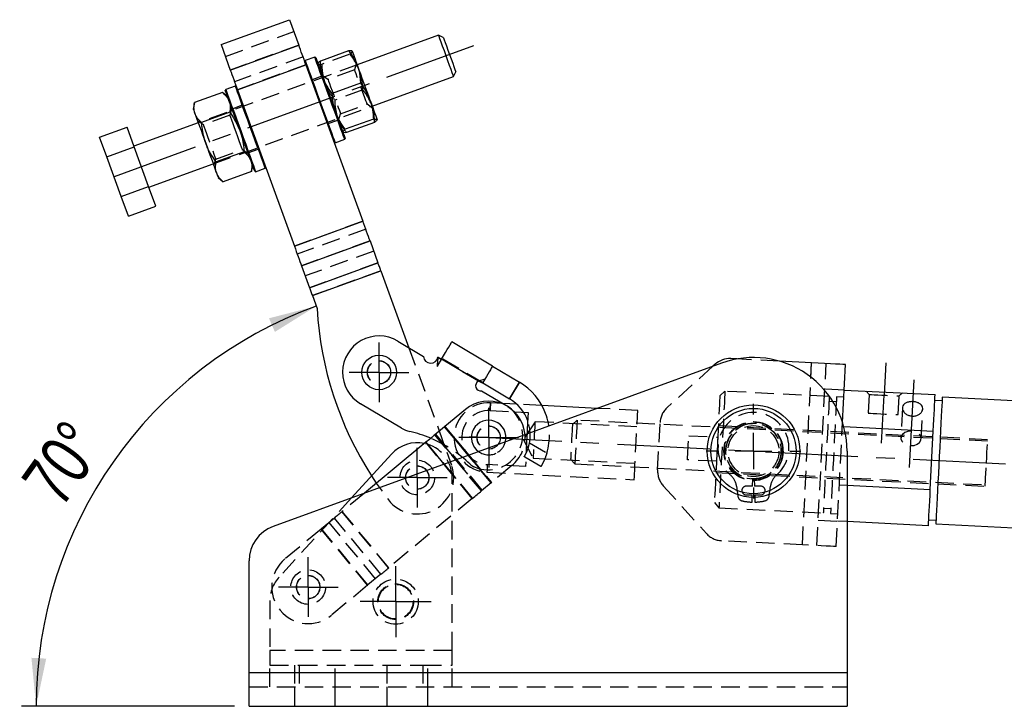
# Model space of a CAD drawing. Extents: x 31 to 414, y 9 to 274.
# Tile 7 of 8: x 299 to 367, y 227 to 274. Entities that reach past the tile are written whole.
import ezdxf

# ---------------------------------------------------------------- set-up
doc = ezdxf.new("R2010")
doc.units = 0
doc.linetypes.add('CENTERX2', pattern=[20.32, 12.7, -2.54, 2.54, -2.54])
doc.linetypes.add('HIDDEN', pattern=[1.905, 1.27, -0.635])
doc.layers.get('0').update_dxf_attribs({"linetype": 'CONTINUOUS'})
doc.styles.add('SLDTEXTSTYLE0', font='TXT', dxfattribs={"width": 0.75})
doc.dimstyles.new('SLDDIMSTYLE5', dxfattribs={"dimtxt": 3.5, "dimasz": 3.302, "dimexe": 0, "dimexo": 0.0625, "dimgap": 0.875, "dimtad": 1, "dimdec": 4, "dimlfac": 2, "dimzin": 12, "dimtxsty": 'SLDTEXTSTYLE0', "dimsah": 1, "dimcen": 0.09, "dimazin": 3, "dimtfac": 1, "dimtdec": 0, "dimtofl": 0, "dimtmove": 0, "dimatfit": 3, "dimtolj": 1, "dimtzin": 12})

# ---------------------------------------------------------------- blocks, each defined once
blk = doc.blocks.new('_D_10')
at = {"color": 179, "linetype": 'CONTINUOUS'}
blk.add_line((313.86, 226.795), (299.241, 226.795), dxfattribs=at)
blk.add_arc((329.443, 226.795), 29.202, 110, 180, dxfattribs=at)
for points in [[(319.456, 254.236), (316.221, 253.401), (316.622, 252.467)], [(300.241, 226.795), (300.934, 230.063), (299.92, 230.12)]]:
    blk.add_solid(points, dxfattribs=at)
at = {"color": 179, "linetype": 'CONTINUOUS', "insert": (299.114, 242.326, 0.05), "char_height": 3.5, "attachment_point": 1, "rotation": 54.54604, "style": 'SLDTEXTSTYLE0'}
blk.add_mtext('70°', dxfattribs=at)
blk = doc.blocks.new('SW_CENTERMARKSYMBOL_10')
at = {"color": 0, "linetype": 'CONTINUOUS'}
for p, q in [((0, 1.25), (0, 2.04375)), ((0, 0), (0, 1.25)), ((-1.25, 0), (-2.04375, 0)), ((0, 0), (-1.25, 0)), ((0, 0), (0, -1.25)), ((0, 0), (1.25, 0)), ((1.25, 0), (2.04375, 0)), ((0, -1.25), (0, -2.04375))]:
    blk.add_line(p, q, dxfattribs=at)
blk = doc.blocks.new('SW_CENTERMARKSYMBOL_11')
at = {"color": 0, "linetype": 'CONTINUOUS'}
for p, q in [((0, 1.25), (0, 2.05)), ((0, 0), (0, 1.25)), ((-1.25, 0), (-2.05, 0)), ((0, 0), (-1.25, 0)), ((0, 0), (0, -1.25)), ((0, 0), (1.25, 0)), ((1.25, 0), (2.05, 0)), ((0, -1.25), (0, -2.05))]:
    blk.add_line(p, q, dxfattribs=at)
blk = doc.blocks.new('SW_CENTERMARKSYMBOL_12')
at = {"color": 0, "linetype": 'CONTINUOUS'}
for p, q in [((0, 1.25), (0, 2.440625)), ((0, 0), (0, 1.25)), ((-1.25, 0), (-2.440625, 0)), ((0, 0), (-1.25, 0)), ((0, 0), (0, -1.25)), ((0, 0), (1.25, 0)), ((1.25, 0), (2.440625, 0)), ((0, -1.25), (0, -2.440625))]:
    blk.add_line(p, q, dxfattribs=at)
blk = doc.blocks.new('SW_CENTERMARKSYMBOL_13')
at = {"color": 0, "linetype": 'CONTINUOUS'}
for p, q in [((0, 2.5), (0, 3.25)), ((0, 0), (0, 1.25)), ((-2.5, 0), (-3.25, 0)), ((0, 0), (-1.25, 0)), ((0, 0), (0, -1.25)), ((0, 0), (1.25, 0)), ((2.5, 0), (3.25, 0)), ((0, -2.5), (0, -3.25))]:
    blk.add_line(p, q, dxfattribs=at)
blk = doc.blocks.new('SW_CENTERMARKSYMBOL_14')
at = {"color": 0, "linetype": 'CONTINUOUS'}
for p, q in [((0, 1.25), (0, 2.05)), ((0, 0), (0, 1.25)), ((-1.25, 0), (-2.05, 0)), ((0, 0), (-1.25, 0)), ((0, 0), (0, -1.25)), ((0, 0), (1.25, 0)), ((1.25, 0), (2.05, 0)), ((0, -1.25), (0, -2.05))]:
    blk.add_line(p, q, dxfattribs=at)
blk = doc.blocks.new('SW_CENTERMARKSYMBOL_15')
at = {"color": 0, "linetype": 'CONTINUOUS'}
for p, q in [((0, 1.25), (0, 2.04375)), ((0, 0), (0, 1.25)), ((-1.25, 0), (-2.04375, 0)), ((0, 0), (-1.25, 0)), ((0, 0), (0, -1.25)), ((0, 0), (1.25, 0)), ((1.25, 0), (2.04375, 0)), ((0, -1.25), (0, -2.04375))]:
    blk.add_line(p, q, dxfattribs=at)

msp = doc.modelspace()

# ---------------------------------------------------------------- linework, layer by layer
at = {"color": 7, "linetype": 'CONTINUOUS'}
for p, q in [((312.929962, 272.165022), (317.628425, 273.875122)), ((317.628425, 273.875122), (318.262667, 272.132556)), ((327.859672, 272.810192), (322.268501, 270.775172)), ((328.1801, 272.660774), (327.859672, 272.810192)), ((312.929962, 272.165022), (313.564204, 270.422456)), ((313.564204, 270.422456), (318.262667, 272.132556)), ((321.677908, 271.744954), (319.748326, 271.042644)), ((318.70147, 271.073145), (318.671586, 271.00906)), ((319.359255, 271.31256), (318.70147, 271.073145)), ((319.42334, 271.282675), (319.359255, 271.31256)), ((314.054543, 269.07526), (318.753006, 270.78536)), ((318.753006, 270.78536), (322.660206, 260.050417)), ((328.885733, 269.991114), (329.035151, 270.311543)), ((323.294561, 267.956094), (328.885733, 269.991114)), ((313.033176, 268.889538), (311.103594, 268.187227)), ((313.375278, 268.602482), (313.033176, 268.889538)), ((313.251253, 269.089429), (313.221369, 269.025343)), ((313.909038, 269.328843), (313.251253, 269.089429)), ((313.973123, 269.298958), (313.909038, 269.328843)), ((314.054543, 269.07526), (317.961743, 258.340316)), ((322.488063, 269.519071), (320.558481, 268.816761)), ((311.103594, 268.187227), (311.026047, 267.747431)), ((313.52684, 267.53321), (311.597259, 266.8309)), ((323.381861, 267.063382), (321.452279, 266.361072)), ((304.597828, 265.819323), (306.477215, 266.503365)), ((306.970878, 265.147035), (306.477215, 266.503365)), ((311.368067, 266.807738), (306.951511, 265.200243)), ((323.465505, 266.833572), (321.535923, 266.131262)), ((305.091493, 264.462993), (304.597828, 265.819323)), ((320.753591, 265.43499), (321.411375, 265.674404)), ((321.411375, 265.674404), (321.441259, 265.73849)), ((305.091493, 264.462993), (306.970878, 265.147035)), ((307.958205, 262.434375), (306.970878, 265.147035)), ((314.514167, 264.82055), (312.584585, 264.11824)), ((320.689505, 265.464873), (320.753591, 265.43499)), ((306.078819, 261.750336), (305.091493, 264.462993)), ((307.977572, 262.381165), (312.394127, 263.988661)), ((315.007831, 263.464221), (313.078249, 262.76191)), ((315.007831, 263.464221), (315.085379, 263.904019)), ((315.239288, 263.481156), (315.303373, 263.451273)), ((315.303373, 263.451273), (315.961158, 263.690687)), ((315.961158, 263.690687), (315.991042, 263.754773)), ((312.736147, 263.048968), (313.078249, 262.76191)), ((306.078819, 261.750336), (307.958205, 262.434375)), ((308.451868, 261.078045), (307.958205, 262.434375)), ((306.572484, 260.394006), (306.078819, 261.750336)), ((306.572484, 260.394006), (308.451868, 261.078045)), ((317.961743, 258.340316), (322.660206, 260.050417)), ((318.452082, 256.99312), (323.150545, 258.70322)), ((323.150545, 258.70322), (323.696464, 257.203322)), ((318.452082, 256.99312), (318.998001, 255.493221)), ((318.998001, 255.493221), (323.696464, 257.203322)), ((319.194136, 254.954343), (323.8926, 256.664444)), ((323.8926, 256.664444), (325.813965, 251.385536)), ((319.194136, 254.954343), (319.516946, 254.067431)), ((325.047096, 251.841301), (326.819633, 250.787847)), ((331.555719, 250.115494), (328.761891, 251.775922)), ((328.059402, 250.593918), (327.813105, 250.740297)), ((348.322674, 250.611155), (347.901979, 250.632616)), ((347.264832, 250.325668), (316.504756, 239.129917)), ((330.589887, 249.09), (328.059402, 250.593918)), ((331.555719, 250.115494), (333.402408, 249.017969)), ((346.820313, 250.247883), (346.664447, 250.107146)), ((353.448447, 250.349678), (351.233763, 250.462654)), ((355.56804, 246.263803), (355.770428, 250.231228)), ((331.023939, 249.220722), (330.589887, 249.09)), ((330.859438, 248.943934), (330.589887, 249.09)), ((331.023939, 249.220722), (330.859438, 248.943934)), ((330.878775, 248.976471), (332.725464, 247.878947)), ((332.725464, 247.878947), (333.402408, 249.017969)), ((330.809143, 248.416801), (332.461486, 247.43478)), ((355.681274, 248.483501), (361.923158, 248.165088)), ((396.870062, 246.232171), (362.414867, 247.98981)), ((325.309611, 245.868891), (322.492591, 247.543104)), ((333.220566, 247.507768), (332.255875, 247.556979)), ((332.461486, 247.43478), (332.516398, 247.40113)), ((338.748015, 247.2258), (334.946371, 247.419731)), ((362.40213, 247.740134), (361.902777, 247.765607)), ((329.69722, 247.147349), (328.288838, 245.981254)), ((328.268769, 245.964638), (327.601672, 245.412303)), ((355.651475, 245.983178), (361.795861, 245.669738)), ((361.591935, 241.672125), (361.795861, 245.669738)), ((326.979553, 244.897209), (322.766645, 241.409057)), ((324.631511, 244.093303), (321.88076, 241.086621)), ((355.877489, 244.295021), (355.877489, 229.120021)), ((355.877489, 241.963632), (361.591935, 241.672125)), ((361.464642, 239.176776), (355.877489, 239.461789)), ((361.485019, 239.576256), (361.984372, 239.550783)), ((361.971635, 239.301108), (396.426834, 237.543469)), ((314.859807, 229.120021), (314.859807, 236.780685)), ((314.859807, 229.120021), (355.877489, 229.120021)), ((314.859807, 226.79502), (314.859807, 229.120021)), ((355.877489, 229.120021), (355.877489, 226.79502)), ((314.859807, 226.79502), (355.877489, 226.79502))]:
    msp.add_line(p, q, dxfattribs=at)
at = {"color": 7, "linetype": 'HIDDEN'}
for p, q in [((313.224166, 271.356704), (317.922628, 273.066805)), ((318.262667, 272.132556), (313.564204, 270.422456)), ((318.55687, 271.324239), (313.858407, 269.614138)), ((321.761552, 271.515145), (319.83197, 270.812834)), ((322.217932, 270.914108), (322.092226, 270.444969)), ((322.268501, 270.775172), (311.368067, 266.807738)), ((318.753006, 270.78536), (314.054543, 269.07526)), ((322.092226, 270.444969), (320.266554, 269.780478)), ((319.180298, 269.757575), (319.116212, 269.787459)), ((319.838083, 269.99699), (319.180298, 269.757575)), ((319.867967, 270.061076), (319.838083, 269.99699)), ((320.266554, 269.780478), (319.8687, 270.059059)), ((322.65535, 269.059454), (320.725768, 268.357144)), ((312.394127, 263.988661), (323.294561, 267.956094)), ((313.666729, 267.801725), (313.541024, 267.332586)), ((313.73008, 267.773858), (313.665995, 267.803742)), ((314.387865, 268.013273), (313.73008, 267.773858)), ((314.417749, 268.077359), (314.387865, 268.013273)), ((321.121605, 267.431247), (322.947277, 268.095738)), ((322.947277, 268.095738), (323.34513, 267.817157)), ((311.715351, 266.668095), (311.317498, 266.946676)), ((313.541024, 267.332586), (311.715351, 266.668095)), ((320.274762, 266.75056), (320.932547, 266.989973)), ((320.932547, 266.989973), (320.996633, 266.960091)), ((320.995899, 266.962106), (321.121605, 267.431247)), ((320.244879, 266.686474), (320.274762, 266.75056)), ((312.570402, 264.318864), (314.396074, 264.983353)), ((314.396074, 264.983353), (314.793927, 264.704774)), ((314.824545, 264.766843), (315.48233, 265.006256)), ((315.48233, 265.006256), (315.546416, 264.976374)), ((312.444696, 263.849723), (312.570402, 264.318864)), ((314.794662, 264.702757), (314.824545, 264.766843)), ((322.660206, 260.050417), (317.961743, 258.340316)), ((322.856342, 259.511539), (318.157879, 257.801438)), ((323.150545, 258.70322), (318.452082, 256.99312)), ((323.40226, 258.011639), (318.703797, 256.301538)), ((323.696464, 257.203322), (318.998001, 255.493221)), ((323.8926, 256.664444), (319.194136, 254.954343)), ((325.813965, 251.385536), (328.744079, 243.335112)), ((330.878775, 248.976471), (328.084947, 250.6369)), ((330.589887, 249.09), (328.059402, 250.593918)), ((346.664447, 250.107146), (343.544029, 247.289635)), ((351.233763, 250.462654), (348.322674, 250.611155)), ((352.811621, 237.86591), (353.448447, 250.349678)), ((353.810321, 237.814964), (354.447149, 250.298732)), ((352.811621, 237.86591), (353.398075, 249.362235)), ((333.402408, 249.017969), (332.725464, 247.878947)), ((347.498907, 248.400252), (347.149897, 248.085123)), ((354.657098, 248.035096), (347.498907, 248.400252)), ((355.681274, 248.483501), (354.357995, 248.551004)), ((355.6558, 247.98415), (355.156448, 248.009623)), ((357.179325, 248.407082), (357.38546, 248.178783)), ((357.38546, 248.178783), (357.320122, 246.897949)), ((359.382443, 246.792745), (359.447781, 248.07358)), ((359.447781, 248.07358), (359.676078, 248.279717)), ((332.255875, 247.556979), (331.413004, 247.599976)), ((334.946371, 247.419731), (333.220566, 247.507768)), ((355.139509, 247.677555), (354.64016, 247.703028)), ((359.674133, 247.260123), (359.568804, 245.19539)), ((331.385909, 247.068836), (333.065663, 246.983148)), ((341.518614, 247.084466), (338.748015, 247.2258)), ((360.966988, 245.124066), (361.072313, 247.188798)), ((331.45748, 242.113388), (328.268769, 245.964638)), ((331.477548, 242.130004), (328.288838, 245.981254)), ((334.470072, 246.311307), (333.656289, 245.101194)), ((341.460982, 245.954685), (334.470072, 246.311307)), ((337.359559, 246.414233), (337.036792, 246.122798)), ((365.515448, 244.977936), (337.359559, 246.414233)), ((342.885272, 242.999605), (343.051223, 246.252735)), ((365.520544, 245.077806), (347.044566, 246.020308)), ((355.133604, 237.747461), (355.56804, 246.263803)), ((355.553981, 245.988151), (355.651475, 245.983178)), ((330.790382, 241.561053), (327.601672, 245.412303)), ((330.855429, 241.61491), (327.666719, 245.46616)), ((345.012886, 245.352103), (347.010288, 245.250211)), ((330.168263, 241.045959), (326.979553, 244.897209)), ((330.188331, 241.062575), (326.999621, 244.913825)), ((333.656289, 245.101194), (334.342707, 243.814553)), ((334.09277, 244.861943), (335.281652, 244.155367)), ((329.893058, 244.00286), (331.45748, 242.113388)), ((329.919051, 244.01232), (331.477548, 242.130004)), ((334.874077, 243.234319), (333.735054, 243.911263)), ((328.223251, 243.395099), (330.168263, 241.045959)), ((329.029026, 243.688378), (330.790382, 241.561053)), ((333.812818, 243.241386), (331.197468, 243.3748)), ((332.885931, 243.296099), (331.477548, 242.130004)), ((334.342707, 243.814553), (341.333616, 243.457931)), ((336.915286, 243.740895), (337.206721, 243.418128)), ((337.206721, 243.418128), (365.36261, 241.981832)), ((346.925804, 243.594052), (344.928402, 243.695944)), ((331.170373, 242.84366), (341.275984, 242.32815)), ((346.88154, 242.824464), (365.357514, 241.881962)), ((328.784807, 230.620021), (328.784807, 242.480062)), ((331.45748, 242.113388), (330.790382, 241.561053)), ((343.270005, 241.91794), (346.228255, 238.641654)), ((348.298954, 241.88288), (348.388817, 241.200298)), ((349.391088, 241.890857), (348.959807, 241.890857)), ((349.391088, 241.890857), (349.405521, 242.395796)), ((349.514093, 242.395796), (349.528525, 241.890857)), ((349.959807, 241.890857), (349.528525, 241.890857)), ((350.530797, 241.200298), (350.620661, 241.88288)), ((355.350051, 241.990538), (355.877489, 241.963632)), ((322.766645, 241.409057), (321.246884, 240.150745)), ((348.959807, 241.290857), (349.373938, 241.290857)), ((349.359806, 240.79645), (349.373938, 241.290857)), ((349.545674, 241.290857), (349.559806, 240.79645)), ((349.545674, 241.290857), (349.959807, 241.290857)), ((321.88076, 241.086621), (316.911429, 235.654944)), ((330.168263, 241.045959), (324.435595, 236.299495)), ((346.77621, 240.759649), (347.091337, 240.410641)), ((324.418131, 236.285035), (321.229421, 240.136285)), ((324.435595, 236.299495), (321.246884, 240.150745)), ((347.091337, 240.410641), (354.249529, 240.045485)), ((354.266468, 240.377553), (354.765821, 240.35208)), ((354.748882, 240.020012), (355.248231, 239.994539)), ((320.705507, 239.702502), (319.81349, 238.96394)), ((323.526113, 235.546474), (320.337403, 239.397724)), ((323.894218, 235.851252), (320.705507, 239.702502)), ((353.899479, 239.562691), (355.222758, 239.495188)), ((355.877489, 239.461789), (355.222758, 239.495188)), ((319.796026, 238.949481), (317.315452, 236.895646)), ((322.984737, 235.098231), (319.796026, 238.949481)), ((323.0022, 235.11269), (319.81349, 238.96394)), ((352.811621, 237.86591), (347.265154, 238.148848)), ((323.894218, 235.851252), (323.0022, 235.11269)), ((322.984737, 235.098231), (320.504162, 233.044396)), ((316.284807, 234.041703), (316.284807, 230.620021)), ((328.784807, 230.620021), (316.284807, 230.620021)), ((316.284807, 230.620021), (316.284807, 229.620021)), ((328.784807, 229.620021), (328.784807, 230.620021)), ((314.859807, 229.120021), (355.877489, 229.120021)), ((316.284807, 229.620021), (318.284807, 229.620021)), ((316.284807, 228.12002), (316.284807, 229.620021)), ((317.959807, 229.620021), (317.959807, 228.12002)), ((318.284807, 229.620021), (318.284807, 228.12002)), ((318.284807, 229.620021), (326.784807, 229.620021)), ((320.759807, 228.12002), (320.759807, 229.620021)), ((324.309807, 229.620021), (324.309807, 228.12002)), ((326.784807, 229.620021), (326.784807, 228.12002)), ((326.784807, 229.620021), (328.784807, 229.620021)), ((327.109807, 228.12002), (327.109807, 229.620021)), ((328.784807, 228.12002), (328.784807, 229.620021)), ((314.859807, 228.12002), (355.877489, 228.12002)), ((317.959807, 228.12002), (317.959807, 226.79502)), ((320.759807, 226.79502), (320.759807, 228.12002)), ((324.309807, 228.12002), (324.309807, 226.79502)), ((327.109807, 226.79502), (327.109807, 228.12002))]:
    msp.add_line(p, q, dxfattribs=at)
at = {"color": 179, "linetype": 'CENTERX2', "ltscale": 0.5}
for p, q in [((330.252088, 272.084693), (305.585156, 263.106664)), ((358.529593, 250.340802), (358.416621, 248.126182)), ((360.166003, 243.162325), (360.473358, 249.187423)), ((358.24939, 244.847944), (358.416621, 248.126182)), ((329.978868, 245.288788), (396.648448, 241.88782))]:
    msp.add_line(p, q, dxfattribs=at)
at = {"color": 8, "linetype": 'CONTINUOUS'}
for p, q in [((353.398075, 249.362235), (353.448447, 250.349678)), ((328.268769, 245.964638), (329.893058, 244.00286)), ((328.288838, 245.981254), (329.919051, 244.01232)), ((327.601672, 245.412303), (329.029026, 243.688378)), ((326.979553, 244.897209), (328.223251, 243.395099))]:
    msp.add_line(p, q, dxfattribs=at)
at = {"color": 7, "linetype": 'CONTINUOUS', "flags": 128}
for points in [[(328.372702, 271.400654), (328.249926, 271.737979), (328.134285, 272.055697), (328.0325, 272.335349), (327.950487, 272.560681), (327.893011, 272.718594), (327.863413, 272.799915), (327.859672, 272.810192)], [(328.1801, 272.660774), (328.194668, 272.620749), (328.237378, 272.503405), (328.30532, 272.316736), (328.393863, 272.073465), (328.496974, 271.790172), (328.607626, 271.486158)], [(318.753006, 270.78536), (318.687794, 270.964528), (318.622962, 271.142653), (318.558888, 271.318695), (318.495944, 271.491633), (318.434498, 271.660455), (318.374907, 271.82418), (318.317518, 271.981853), (318.262667, 272.132556)], [(321.929555, 271.70642), (321.927389, 271.712371), (321.939837, 271.678169), (321.966687, 271.604399), (322.007479, 271.492324), (322.061516, 271.34386), (322.127872, 271.161548), (322.205412, 270.948508), (322.29281, 270.708383)], [(318.70147, 271.073145), (318.702394, 271.070606), (318.724499, 271.009872), (318.77546, 270.869859), (318.85381, 270.654595), (318.957295, 270.370272), (319.082938, 270.02507), (319.227126, 269.628919), (319.385709, 269.193214), (319.554125, 268.730494), (319.72753, 268.254068)], [(320.385315, 268.493482), (320.21191, 268.969909), (320.043494, 269.432629), (319.884911, 269.868332), (319.740723, 270.264483), (319.61508, 270.609685), (319.511595, 270.894008), (319.433245, 271.109273), (319.382284, 271.249286), (319.360179, 271.310019), (319.359255, 271.31256)], [(319.42334, 271.282675), (319.424249, 271.280178), (319.445986, 271.220458), (319.496097, 271.082778), (319.573141, 270.871102), (319.674902, 270.591517), (319.798451, 270.252066), (319.940235, 269.862518), (320.096175, 269.434077), (320.261785, 268.97907), (320.4323, 268.510583)], [(328.885733, 269.991114), (328.881992, 270.001392), (328.852394, 270.082711), (328.794918, 270.240624), (328.712904, 270.465956), (328.611119, 270.745608), (328.495479, 271.063328), (328.372702, 271.400654)], [(328.607626, 271.486158), (328.718277, 271.182145), (328.821388, 270.898849), (328.909932, 270.655579), (328.977873, 270.46891), (329.020583, 270.351567), (329.035151, 270.311543)], [(313.564204, 270.422456), (313.619056, 270.271753), (313.676444, 270.114078), (313.736034, 269.950353), (313.797481, 269.781532), (313.860425, 269.608595), (313.924499, 269.432553), (313.989331, 269.254428), (314.054543, 269.07526)], [(322.29281, 270.708383), (322.38857, 270.445284), (322.491054, 270.163712), (322.598508, 269.868484), (322.709094, 269.564654), (322.820919, 269.257416), (322.93207, 268.952031), (323.040645, 268.653723), (323.144787, 268.367597)], [(314.230328, 266.25325), (314.059813, 266.721735), (313.894204, 267.176744), (313.738264, 267.605186), (313.59648, 267.994734), (313.47293, 268.334183), (313.37117, 268.613768), (313.294126, 268.825444), (313.244015, 268.963123), (313.222278, 269.022845), (313.221369, 269.025343)], [(313.251253, 269.089429), (313.252177, 269.086889), (313.274282, 269.026155), (313.325243, 268.886142), (313.403592, 268.670878), (313.507078, 268.386555), (313.632721, 268.041353), (313.776908, 267.645201), (313.935491, 267.209497), (314.103908, 266.746777), (314.277313, 266.270351)], [(314.935098, 266.509765), (314.761693, 266.986192), (314.593276, 267.448912), (314.434693, 267.884615), (314.290507, 268.280766), (314.164863, 268.625968), (314.061378, 268.910291), (313.983028, 269.125555), (313.932068, 269.265569), (313.909962, 269.326302), (313.909038, 269.328843)], [(319.72753, 268.254068), (319.900935, 267.777641), (320.069352, 267.314921), (320.227935, 266.879218), (320.372122, 266.483067), (320.497765, 266.137863), (320.601251, 265.85354), (320.6796, 265.638276), (320.730561, 265.498263), (320.752666, 265.437529), (320.753591, 265.43499)], [(321.411375, 265.674404), (321.410451, 265.676944), (321.388346, 265.737678), (321.337385, 265.877691), (321.259035, 266.092955), (321.15555, 266.377278), (321.029907, 266.722481), (320.88572, 267.118632), (320.727137, 267.554334), (320.55872, 268.017054), (320.385315, 268.493482)], [(320.4323, 268.510583), (320.602815, 268.042098), (320.768424, 267.587089), (320.924364, 267.158647), (321.066148, 266.769099), (321.189698, 266.429649), (321.291458, 266.150064), (321.368502, 265.938387), (321.418613, 265.800708), (321.44035, 265.740988), (321.441259, 265.73849)], [(323.144787, 268.367597), (323.242713, 268.098547), (323.332749, 267.851176), (323.413353, 267.629719), (323.483146, 267.437964), (323.540934, 267.27919), (323.585729, 267.156117), (323.616764, 267.070849), (323.633508, 267.024847)], [(311.026047, 267.747431), (311.033361, 267.727333), (311.055181, 267.667384), (311.091133, 267.568606), (311.140601, 267.432694)], [(311.140601, 267.432694), (311.20274, 267.26197), (311.276485, 267.059357), (311.360575, 266.828322), (311.453571, 266.572815), (311.553883, 266.297211), (311.659793, 266.006225), (311.76949, 265.704836), (311.881097, 265.398199)], [(315.239288, 263.481156), (315.238379, 263.483654), (315.216642, 263.543376), (315.166531, 263.681055), (315.089487, 263.892731), (314.987726, 264.172316), (314.864177, 264.511765), (314.722393, 264.901315), (314.566453, 265.329755), (314.400843, 265.784764), (314.230328, 266.25325)], [(314.277313, 266.270351), (314.450718, 265.793924), (314.619135, 265.331204), (314.777717, 264.895501), (314.921905, 264.49935), (315.047548, 264.154146), (315.151033, 263.869825), (315.229383, 263.654559), (315.280344, 263.514546), (315.302449, 263.453812), (315.303373, 263.451273)], [(315.961158, 263.690687), (315.960234, 263.693227), (315.938128, 263.753961), (315.887168, 263.893974), (315.808818, 264.109238), (315.705333, 264.393561), (315.579689, 264.738763), (315.435503, 265.134915), (315.276919, 265.570617), (315.108503, 266.033339), (314.935098, 266.509765)], [(311.881097, 265.398199), (311.992704, 265.091563), (312.102401, 264.790174), (312.208311, 264.499188), (312.308622, 264.223584), (312.401619, 263.968077), (312.485709, 263.737042), (312.559454, 263.534429), (312.621592, 263.363705)], [(312.621592, 263.363705), (312.671061, 263.227793), (312.707012, 263.129015), (312.728832, 263.069066), (312.736147, 263.048968)], [(323.150545, 258.70322), (323.095694, 258.853925), (323.038305, 259.011598), (322.978714, 259.175323), (322.917268, 259.344145), (322.854324, 259.517082), (322.79025, 259.693124), (322.725418, 259.871249), (322.660206, 260.050417)], [(317.961743, 258.340316), (318.026955, 258.161148), (318.091787, 257.983024), (318.155861, 257.806981), (318.218805, 257.634044), (318.280251, 257.465223), (318.339842, 257.301498), (318.39723, 257.143824), (318.452082, 256.99312)], [(323.8926, 256.664444), (323.866515, 256.736111), (323.840582, 256.80736), (323.814952, 256.877777), (323.789775, 256.946952), (323.765196, 257.01448), (323.74136, 257.079971), (323.718405, 257.14304), (323.696464, 257.203322)], [(318.998001, 255.493221), (319.019942, 255.432939), (319.042897, 255.36987), (319.066733, 255.30438), (319.091312, 255.236851), (319.116489, 255.167677), (319.142119, 255.09726), (319.168052, 255.02601), (319.194136, 254.954343)], [(328.059402, 250.593918), (328.196451, 250.824515), (328.328233, 251.046251), (328.449684, 251.250604), (328.556137, 251.429721), (328.643501, 251.576718), (328.708418, 251.685947), (328.748393, 251.75321), (328.761891, 251.775922)], [(331.555719, 250.115494), (331.546102, 250.09931), (331.517511, 250.051203), (331.470731, 249.972491), (331.407041, 249.865327), (331.328187, 249.732648), (331.236327, 249.578085), (331.133976, 249.405871), (331.023939, 249.220722)], [(355.770428, 250.231228), (355.725813, 250.233504), (355.593677, 250.240245), (355.379104, 250.251191), (355.090335, 250.265921), (354.73847, 250.283871), (354.337033, 250.304349), (353.901442, 250.326569), (353.448447, 250.349678)], [(361.795861, 245.669738), (361.816436, 246.072999), (361.835975, 246.456062), (361.854322, 246.815707), (361.871321, 247.14891), (361.886825, 247.45287), (361.900709, 247.725031), (361.912854, 247.963104), (361.923158, 248.165088)], [(362.414867, 247.98981), (362.413652, 247.966011), (362.408284, 247.860764), (362.398729, 247.673471), (362.385176, 247.407777), (362.367887, 247.068854), (362.347197, 246.663299), (362.323511, 246.199004), (362.297293, 245.685008), (362.269047, 245.131314), (362.239327, 244.5487), (362.208709, 243.948505), (362.177789, 243.342412), (362.147175, 242.742217), (362.117454, 242.159603), (362.089209, 241.605909), (362.062987, 241.091913), (362.039301, 240.627619), (362.018615, 240.222063), (362.001326, 239.88314), (361.987773, 239.617446), (361.978218, 239.430154), (361.97285, 239.324906), (361.971635, 239.301108)], [(333.065663, 246.983148), (334.001259, 246.935421), (333.98442, 246.605327), (333.964568, 246.216178), (333.942477, 245.783123), (333.926552, 245.470931)], [(328.288838, 245.981254), (328.286201, 245.979071), (328.283577, 245.976898), (328.280977, 245.974745), (328.278414, 245.972624), (328.275901, 245.970542), (328.273448, 245.968511), (328.271067, 245.96654), (328.268769, 245.964638)], [(327.601672, 245.412303), (327.53045, 245.353334), (327.456644, 245.292224), (327.380598, 245.229261), (327.302671, 245.16474), (327.223228, 245.098964), (327.142641, 245.03224), (327.061289, 244.964883), (326.979553, 244.897209)], [(361.464642, 239.176776), (361.474946, 239.378759), (361.48709, 239.616832), (361.500975, 239.888993), (361.516479, 240.192953), (361.533478, 240.526157), (361.551825, 240.885802), (361.571364, 241.268865), (361.591935, 241.672125)]]:
    msp.add_lwpolyline(points, dxfattribs=at)
at = {"color": 7, "linetype": 'HIDDEN', "flags": 128}
for points in [[(322.275391, 269.941727), (322.192922, 270.168311), (322.132725, 270.333699), (322.098904, 270.426621), (322.092226, 270.444969)], [(320.266554, 269.780478), (320.273232, 269.762131), (320.307053, 269.669208), (320.36725, 269.50382), (320.449719, 269.277238), (320.548841, 269.004903), (320.657861, 268.705372), (320.769349, 268.399062), (320.875707, 268.106845), (320.969688, 267.848634), (321.044887, 267.642027), (321.096178, 267.501105), (321.120068, 267.435469), (321.121605, 267.431247)], [(322.947277, 268.095738), (322.94574, 268.099961), (322.92185, 268.165595), (322.870559, 268.306519), (322.79536, 268.513125), (322.701379, 268.771334), (322.595021, 269.063552), (322.483533, 269.369864), (322.374513, 269.669392), (322.275391, 269.941727)], [(313.968548, 266.157971), (313.857897, 266.461982), (313.754786, 266.745277), (313.666243, 266.988548), (313.598301, 267.175217), (313.555591, 267.292562), (313.541024, 267.332586)], [(311.715351, 266.668095), (311.729919, 266.628071), (311.772629, 266.510726), (311.84057, 266.324059), (311.929114, 266.080788), (312.032225, 265.797493), (312.142877, 265.493479), (312.253528, 265.189466), (312.356639, 264.906172), (312.445182, 264.6629), (312.513124, 264.476233), (312.555834, 264.358888), (312.570402, 264.318864), (312.570402, 264.318864)], [(314.396074, 264.983353), (314.381506, 265.023378), (314.338797, 265.140722), (314.270855, 265.327391), (314.182311, 265.570662), (314.079201, 265.853957), (313.968548, 266.157971)], [(327.813105, 250.740297), (327.900401, 250.678205), (328.047368, 250.573669)], [(327.760015, 250.090171), (327.795425, 250.14975), (327.831633, 250.210675), (327.868531, 250.272759), (327.906007, 250.335816), (327.943948, 250.399655), (327.982238, 250.464081), (328.020762, 250.528901), (328.059402, 250.593918)], [(347.149897, 248.085123), (347.148666, 248.060957), (347.14322, 247.954193), (347.133551, 247.764647), (347.119884, 247.496761), (347.102543, 247.156814), (347.081931, 246.752775), (347.058534, 246.294113), (347.032899, 245.79158), (347.005626, 245.256953), (346.977357, 244.702766), (346.94875, 244.142006), (346.920481, 243.587818), (346.893208, 243.053192), (346.867572, 242.550659), (346.844176, 242.091997), (346.823564, 241.687957), (346.806222, 241.348011), (346.792556, 241.080125), (346.782887, 240.890579), (346.777441, 240.783815), (346.77621, 240.759649)], [(347.498907, 248.400252), (347.498771, 248.397587), (347.495517, 248.333801), (347.487992, 248.186289), (347.476356, 247.958195), (347.460856, 247.654381), (347.441826, 247.281321), (347.41967, 246.846966), (347.394857, 246.360575), (347.36792, 245.832514), (347.339431, 245.274038), (347.309997, 244.697048), (347.280247, 244.113844), (347.250813, 243.536855), (347.222324, 242.978378), (347.195387, 242.450317), (347.170574, 241.963926), (347.148416, 241.529572), (347.129386, 241.156512), (347.113889, 240.852698), (347.102253, 240.624604), (347.094728, 240.477091), (347.091473, 240.413306), (347.091337, 240.410641)], [(354.657098, 248.035096), (354.656961, 248.032431), (354.653708, 247.968645), (354.646183, 247.821133), (354.634549, 247.59304), (354.619048, 247.289225), (354.60002, 246.916165), (354.577862, 246.481811), (354.553051, 245.99542), (354.526114, 245.467359), (354.497623, 244.908882), (354.468189, 244.331893), (354.438439, 243.748688), (354.409005, 243.171699), (354.380514, 242.613222), (354.353577, 242.085161), (354.328766, 241.59877), (354.306608, 241.164416), (354.287579, 240.791356), (354.272079, 240.487541), (354.260444, 240.259447), (354.252919, 240.111936), (354.249667, 240.04815), (354.249529, 240.045485)], [(355.156448, 248.009623), (355.156313, 248.006958), (355.153058, 247.943172), (355.145532, 247.795661), (355.133898, 247.567567), (355.118401, 247.263752), (355.099369, 246.890692), (355.077211, 246.456338), (355.0524, 245.969947), (355.025463, 245.441886), (354.996972, 244.883409), (354.967538, 244.30642), (354.937788, 243.723215), (354.908354, 243.146226), (354.879867, 242.58775), (354.85293, 242.059688), (354.828115, 241.573297), (354.805961, 241.138943), (354.786929, 240.765883), (354.771431, 240.462069), (354.759794, 240.233975), (354.752268, 240.086463), (354.749016, 240.022677), (354.748882, 240.020012)], [(357.38546, 248.178783), (357.427232, 248.176653), (357.549153, 248.170433), (357.741356, 248.160628), (357.988261, 248.148033), (358.26987, 248.133668), (358.563371, 248.118696), (358.84498, 248.10433), (359.091885, 248.091735), (359.284088, 248.08193), (359.406009, 248.075711), (359.447781, 248.07358), (359.447781, 248.07358)], [(331.385909, 247.068836), (331.397502, 247.296077), (331.40603, 247.463261), (331.411248, 247.565548), (331.413004, 247.599976), (331.411248, 247.565548), (331.40603, 247.463261), (331.397502, 247.296077), (331.385909, 247.068836)], [(341.275984, 242.32815), (341.278177, 242.371127), (341.284673, 242.498502), (341.295242, 242.705674), (341.309499, 242.985154), (341.326929, 243.326841), (341.346903, 243.718385), (341.368697, 244.145636), (341.391526, 244.59315), (341.414563, 245.044755), (341.436976, 245.484127), (341.457957, 245.895387), (341.476744, 246.26367), (341.492658, 246.575666), (341.505129, 246.820099), (341.513701, 246.988133), (341.518065, 247.073697), (341.518614, 247.084466)], [(357.320122, 246.897949), (357.361894, 246.895818), (357.483815, 246.889598), (357.676018, 246.879794), (357.922923, 246.867199), (358.204532, 246.852833), (358.498033, 246.837861), (358.779643, 246.823495), (359.026547, 246.8109), (359.21875, 246.801096), (359.340671, 246.794876), (359.382443, 246.792745)], [(334.470072, 246.311307), (334.467902, 246.26877), (334.46154, 246.144056), (334.451419, 245.945666), (334.43823, 245.687119), (334.422871, 245.386034), (334.406389, 245.06293), (334.389906, 244.739826), (334.374548, 244.438742), (334.361358, 244.180194), (334.351239, 243.981804), (334.344876, 243.857091), (334.342707, 243.814553), (334.342707, 243.814553)], [(337.036792, 246.122798), (337.03665, 246.120021), (337.033285, 246.054033), (337.025673, 245.904818), (337.01438, 245.683441), (337.000243, 245.406323), (336.984312, 245.094014), (336.967767, 244.769678), (336.951835, 244.45737), (336.937698, 244.180251), (336.926406, 243.958875), (336.918794, 243.809659), (336.915428, 243.743671), (336.915286, 243.740895)], [(337.359559, 246.414233), (337.359002, 246.40331), (337.354593, 246.316883), (337.346031, 246.149053), (337.333815, 245.909573), (337.318654, 245.61236), (337.301428, 245.274688), (337.28314, 244.91618), (337.264851, 244.557673), (337.247627, 244.220001), (337.232465, 243.922788), (337.220249, 243.683308), (337.211687, 243.515477), (337.207278, 243.429051), (337.206721, 243.418128)], [(333.926552, 245.470931), (333.919006, 245.323021), (333.895069, 244.853785), (333.871599, 244.393683), (333.849508, 243.960628), (333.829656, 243.571479), (333.812818, 243.241386)], [(344.928402, 243.695944), (344.938146, 243.886941), (344.948584, 244.091573), (344.959495, 244.305459), (344.970643, 244.524023), (344.981793, 244.742587), (344.992705, 244.956474), (345.003143, 245.161105), (345.012886, 245.352103)], [(347.010288, 245.250211), (347.000547, 245.059213), (346.990106, 244.854582), (346.979197, 244.640695), (346.968047, 244.422131), (346.956897, 244.203567), (346.945986, 243.989681), (346.935548, 243.785049), (346.925804, 243.594052)], [(360.293113, 245.65406), (360.052489, 245.636445), (359.837845, 245.561331), (359.675072, 245.437778), (359.583806, 245.280688), (359.575048, 245.109008), (359.649855, 244.943446), (359.79921, 244.803971), (360.005095, 244.707405), (360.24268, 244.665396), (360.483303, 244.683011), (360.697944, 244.758124), (360.860716, 244.881677), (360.951986, 245.038768), (360.960744, 245.210447), (360.885933, 245.376009), (360.736579, 245.515485), (360.530697, 245.612051), (360.293113, 245.65406)], [(365.439031, 243.479884), (365.457829, 243.84839), (365.475613, 244.19703), (365.491424, 244.507009), (365.504414, 244.761615), (365.513876, 244.947122), (365.519304, 245.05353), (365.520544, 245.077806)], [(331.197468, 243.3748), (331.185876, 243.147559), (331.177348, 242.980375), (331.17213, 242.878088), (331.170373, 242.84366)], [(365.357514, 241.881962), (365.358755, 241.906238), (365.364183, 242.012646), (365.373645, 242.198153), (365.386635, 242.452759), (365.402445, 242.762738), (365.42023, 243.111378), (365.439031, 243.479884)], [(323.257619, 242.591584), (323.581728, 242.102408), (324.416129, 240.952099)], [(331.45748, 242.113388), (331.459777, 242.11529), (331.462158, 242.117261), (331.464611, 242.119292), (331.467124, 242.121374), (331.469687, 242.123496), (331.472287, 242.125648), (331.474911, 242.127821), (331.477548, 242.130004)], [(330.168263, 241.045959), (330.249999, 241.113633), (330.331351, 241.18099), (330.411938, 241.247714), (330.491382, 241.31349), (330.569309, 241.378011), (330.645354, 241.440974), (330.719161, 241.502084), (330.790382, 241.561053)], [(321.246884, 240.150745), (321.176688, 240.092625), (321.106735, 240.034706), (321.037267, 239.977189), (320.968524, 239.920271), (320.900744, 239.864152), (320.834162, 239.809024), (320.769008, 239.755078), (320.705507, 239.702502)], [(319.81349, 238.96394), (319.811442, 238.962244), (319.80934, 238.960504), (319.807192, 238.958726), (319.805006, 238.956916), (319.802788, 238.95508), (319.800547, 238.953224), (319.798291, 238.951356), (319.796026, 238.949481)], [(355.133604, 237.747461), (355.088986, 237.749737), (354.956854, 237.756477), (354.742277, 237.767423), (354.453511, 237.782154), (354.101647, 237.800103), (353.700206, 237.820582), (353.264618, 237.842802), (352.811621, 237.86591)], [(323.894218, 235.851252), (323.957719, 235.903829), (324.022873, 235.957774), (324.089455, 236.012902), (324.157235, 236.069022), (324.225977, 236.125938), (324.295446, 236.183456), (324.365399, 236.241375), (324.435595, 236.299495)], [(322.984737, 235.098231), (322.987001, 235.100106), (322.989258, 235.101974), (322.991498, 235.10383), (322.993716, 235.105666), (322.995902, 235.107476), (322.99805, 235.109254), (323.000152, 235.110994), (323.0022, 235.11269)]]:
    msp.add_lwpolyline(points, dxfattribs=at)
at = {"color": 7, "linetype": 'CONTINUOUS'}
for centre, radius in [((323.769843, 249.692203), 1.1875), ((349.459807, 244.295021), 3.175), ((349.459807, 244.295021), 2.925)]:
    msp.add_circle(centre, radius, dxfattribs=at)
at = {"color": 7, "linetype": 'HIDDEN'}
for centre, radius in [((323.769843, 249.692203), 0.8), ((323.769843, 249.692203), 0.79375), ((331.291689, 245.221818), 0.8), ((331.291689, 245.221818), 0.79375), ((349.459807, 244.295021), 2.025), ((349.459807, 244.295021), 2), ((349.459807, 244.295021), 1.9), ((349.459807, 244.295021), 1.75), ((326.394848, 242.480062), 1.1875), ((326.394848, 242.480062), 0.8), ((326.394848, 242.480062), 0.79375), ((318.909807, 234.970021), 1.1875), ((318.909807, 234.970021), 0.8), ((318.909807, 234.970021), 0.79375), ((324.909807, 233.970021), 1.55), ((324.909807, 233.970021), 1.225), ((324.909807, 233.970021), 1.190625)]:
    msp.add_circle(centre, radius, dxfattribs=at)
at = {"color": 7, "linetype": 'CONTINUOUS'}
for centre, radius, start, end in [((343.161051, 255.426895), 23.683155, 183.2907114, 212.81713218), ((323.769843, 249.692203), 2.5, 59.27613045, 239.27613045), ((327.318848, 250.815859), 0.5, 183.21167392, 351.30789029), ((347.825561, 249.134564), 1.5, 87.07974232, 132.07974232), ((349.459807, 244.295021), 6.417681, 0, 110), ((330.757406, 248.772255), 0.3592, 117.79880913, 278.28142225), ((331.246417, 245.39031), 4.219977, 20.59070816, 59.27613045), ((331.291576, 245.221724), 2.5, 4.52518275, 129.62365574), ((331.246417, 245.39031), 2.894977, 19.68621875, 59.27613045), ((331.291689, 245.221818), 1.1875, 345.82260854, 234.17739146), ((326.331414, 247.588171), 2, 239.27613045, 256.74540146), ((323.810875, 236.887675), 8.993349, 67.09405174, 76.74540146), ((326.394848, 242.480062), 2.389959, 78.15833625, 137.54524319), ((317.359807, 236.780685), 2.5, 110, 180)]:
    msp.add_arc(centre, radius, start, end, dxfattribs=at)
at = {"color": 7, "linetype": 'HIDDEN'}
for centre, radius, start, end in [((331.291689, 245.221818), 2.38125, 87.07974232, 267.07974232), ((331.246417, 245.39031), 2.378287, 246.81530783, 57.72458648), ((344.549275, 246.176316), 1.5, 132.07974232, 177.07974232), ((331.291689, 245.221818), 1.849419, 87.07974232, 267.07974232), ((331.246417, 245.39031), 4.219977, 342.98379408, 20.59070816), ((349.459807, 244.508695), 2.436325, 310.43907545, 229.56092455), ((331.246417, 245.39031), 2.894977, 349.48392328, 19.68621875), ((349.459807, 244.295021), 1.9, 271.63724508, 268.36275492), ((331.291576, 245.221724), 2.5, 309.62365574, 4.52518275), ((326.394848, 242.480062), 2.389959, 0, 78.15833625), ((323.810875, 236.887675), 8.993349, 46.38965344, 67.09405174), ((331.291689, 245.221818), 1.1875, 300.90518242, 345.82260854), ((331.291689, 245.221818), 1.1875, 234.17739146, 300.90518242), ((326.394848, 242.480062), 2.5, 217.67525866, 20), ((330.703791, 244.123332), 1, 226.38965344, 246.81530783), ((344.383325, 242.923186), 1.5, 177.07974232, 222.07974232), ((347.085864, 241.723174), 1.223556, 7.5, 49.56092455), ((351.833749, 241.723174), 1.223556, 130.43907545, 172.5), ((348.959807, 241.590857), 0.3, 90, 270), ((349.959807, 241.590857), 0.3, 270, 90), ((348.760608, 241.249246), 0.375, 187.5, 257.07099632), ((350.159005, 241.249246), 0.375, 282.92900368, 352.5), ((349.459807, 244.295021), 3.5, 257.07099632, 268.36275492), ((349.459807, 244.295021), 3.5, 271.63724508, 282.92900368), ((347.341573, 239.6469), 1.5, 222.07974232, 267.07974232), ((318.909807, 234.970021), 2.5, 129.62365574, 309.62365574), ((318.674766, 234.041703), 2.389959, 137.54524319, 180)]:
    msp.add_arc(centre, radius, start, end, dxfattribs=at)
at = {"color": 7, "linetype": 'CONTINUOUS'}
for points, knots in [([(321.929555, 271.70642), (321.928313, 271.709051), (321.91891, 271.728986), (321.858933, 271.751195), (321.738617, 271.747047), (321.677908, 271.744954)], [0, 0, 0, 0, 0.070062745, 0.530770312, 1, 1, 1, 1]), ([(321.677908, 271.744954), (321.736788, 271.67173), (321.992188, 271.354111), (322.162083, 270.989182), (322.29281, 270.708383)], [0, 0, 0, 0, 0.230539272, 1, 1, 1, 1]), ([(319.748326, 271.042644), (319.696473, 271.002637), (319.591815, 270.92189), (319.584177, 270.875018), (319.580323, 270.851369)], [0, 0, 0, 0, 0.4954580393, 1, 1, 1, 1]), ([(319.943579, 269.853332), (319.863227, 270.152467), (319.758802, 270.541226), (319.750289, 270.948704), (319.748326, 271.042644)], [0, 0, 0, 0, 0.7694613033, 1, 1, 1, 1]), ([(322.29281, 270.708383), (322.324067, 270.614304), (322.450493, 270.233783), (322.471928, 269.82602), (322.488063, 269.519071)], [0, 0, 0, 0, 0.247235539, 1, 1, 1, 1]), ([(320.558481, 268.816761), (320.373538, 269.06227), (320.127854, 269.388412), (319.980107, 269.761173), (319.943579, 269.853332)], [0, 0, 0, 0, 0.752765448, 1, 1, 1, 1]), ([(313.033176, 268.889538), (313.131909, 268.800746), (313.331184, 268.621535), (313.43663, 268.399679), (313.489833, 268.287743)], [0, 0, 0, 0, 0.495458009, 1, 1, 1, 1]), ([(322.488063, 269.519071), (322.619287, 269.341009), (322.884141, 268.981621), (323.05738, 268.573507), (323.144787, 268.367597)], [0, 0, 0, 0, 0.495457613, 1, 1, 1, 1]), ([(313.489833, 268.287743), (313.495431, 268.271584), (313.537841, 268.149165), (313.575555, 267.902968), (313.543177, 267.657213), (313.52684, 267.53321)], [0, 0, 0, 0, 0.070062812, 0.530770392, 1, 1, 1, 1]), ([(320.795555, 267.512546), (320.785217, 267.54173), (320.706897, 267.762815), (320.60147, 268.195047), (320.572898, 268.608261), (320.558481, 268.816761)], [0, 0, 0, 0, 0.070063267, 0.530770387, 1, 1, 1, 1]), ([(323.144787, 268.367597), (323.155125, 268.338413), (323.233445, 268.117327), (323.338873, 267.685095), (323.367444, 267.271882), (323.381861, 267.063382)], [0, 0, 0, 0, 0.07006332, 0.530770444, 1, 1, 1, 1]), ([(311.140601, 267.432694), (311.135003, 267.448854), (311.092594, 267.571273), (311.054879, 267.81747), (311.087257, 268.063224), (311.103594, 268.187227)], [0, 0, 0, 0, 0.0700628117, 0.5307703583, 1, 1, 1, 1]), ([(313.52684, 267.53321), (313.592372, 267.441708), (313.87663, 267.044804), (314.07652, 266.597463), (314.230328, 266.25325)], [0, 0, 0, 0, 0.2305387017, 1, 1, 1, 1]), ([(311.597259, 266.8309), (311.498526, 266.919691), (311.299251, 267.098902), (311.193804, 267.320758), (311.140601, 267.432694)], [0, 0, 0, 0, 0.4954578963, 1, 1, 1, 1]), ([(321.452279, 266.361072), (321.321055, 266.539133), (321.056201, 266.898522), (320.882962, 267.306635), (320.795555, 267.512546)], [0, 0, 0, 0, 0.495457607, 1, 1, 1, 1]), ([(323.381861, 267.063382), (323.447299, 267.066066), (323.579374, 267.071483), (323.615354, 267.040487), (323.633508, 267.024847)], [0, 0, 0, 0, 0.495457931, 1, 1, 1, 1]), ([(323.633508, 267.024847), (323.634248, 267.022033), (323.639859, 267.000714), (323.60819, 266.945154), (323.513356, 266.870993), (323.465505, 266.833572)], [0, 0, 0, 0, 0.070062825, 0.530770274, 1, 1, 1, 1]), ([(311.881097, 265.398199), (311.777665, 265.760747), (311.643244, 266.231918), (311.605874, 266.718681), (311.597259, 266.8309)], [0, 0, 0, 0, 0.769460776, 1, 1, 1, 1]), ([(314.230328, 266.25325), (314.268997, 266.138808), (314.425403, 265.675919), (314.476045, 265.187908), (314.514167, 264.82055)], [0, 0, 0, 0, 0.247235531, 1, 1, 1, 1]), ([(321.284276, 266.169796), (321.283536, 266.17261), (321.277925, 266.193924), (321.309594, 266.249493), (321.404428, 266.323652), (321.452279, 266.361072)], [0, 0, 0, 0, 0.070062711, 0.530770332, 1, 1, 1, 1]), ([(321.535923, 266.131262), (321.470485, 266.128578), (321.33841, 266.123161), (321.30243, 266.154157), (321.284276, 266.169796)], [0, 0, 0, 0, 0.495457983, 1, 1, 1, 1]), ([(312.584585, 264.11824), (312.377655, 264.424156), (312.102762, 264.830547), (311.925037, 265.285676), (311.881097, 265.398199)], [0, 0, 0, 0, 0.75276462, 1, 1, 1, 1]), ([(314.514167, 264.82055), (314.612899, 264.731759), (314.812174, 264.552548), (314.917621, 264.330692), (314.970824, 264.218756)], [0, 0, 0, 0, 0.4954577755, 1, 1, 1, 1]), ([(314.970824, 264.218756), (314.976422, 264.202596), (315.01883, 264.080177), (315.056546, 263.833978), (315.024168, 263.588224), (315.007831, 263.464221)], [0, 0, 0, 0, 0.070062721, 0.530770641, 1, 1, 1, 1]), ([(312.621592, 263.363705), (312.615994, 263.379864), (312.573585, 263.502283), (312.53587, 263.748483), (312.568248, 263.994237), (312.584585, 264.11824)], [0, 0, 0, 0, 0.070062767, 0.530770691, 1, 1, 1, 1]), ([(313.078249, 262.76191), (312.979517, 262.850702), (312.780243, 263.029913), (312.674795, 263.251769), (312.621592, 263.363705)], [0, 0, 0, 0, 0.495457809, 1, 1, 1, 1]), ([(360.34625, 246.695688), (360.268399, 246.705883), (360.112715, 246.726272), (359.909232, 246.832236), (359.75676, 246.977248), (359.673131, 247.147248), (359.668154, 247.317858), (359.741379, 247.469527), (359.884454, 247.588243), (360.082617, 247.664813), (360.264422, 247.687429), (360.447731, 247.684474), (360.630476, 247.656429), (360.835072, 247.575344), (360.988808, 247.45432), (361.073349, 247.30243), (361.078468, 247.134594), (361.004578, 246.969815), (360.860298, 246.827462), (360.660922, 246.727522), (360.478562, 246.692728), (360.373089, 246.695087), (360.34625, 246.695688)], [0, 0, 0, 0, 0.053315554, 0.106617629, 0.160259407, 0.214127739, 0.267629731, 0.320749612, 0.37405513, 0.427830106, 0.481635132, 0.500000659, 0.55331603, 0.606618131, 0.660259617, 0.714127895, 0.767629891, 0.820749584, 0.874055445, 0.927830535, 0.981635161, 1, 1, 1, 1])]:
    msp.add_open_spline(points, degree=3, knots=knots, dxfattribs=at)
at = {"color": 7, "linetype": 'HIDDEN'}
for points, knots in [([(321.761552, 271.515145), (321.813405, 271.555151), (321.918063, 271.635896), (321.925701, 271.68277), (321.929555, 271.70642)], [0, 0, 0, 0, 0.495457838, 1, 1, 1, 1]), ([(322.418276, 270.363669), (322.407436, 270.392671), (322.325324, 270.612376), (322.12825, 271.011252), (321.884529, 271.346158), (321.761552, 271.515145)], [0, 0, 0, 0, 0.070063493, 0.530770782, 1, 1, 1, 1]), ([(319.580323, 270.851369), (319.581564, 270.848737), (319.590968, 270.828803), (319.650945, 270.806593), (319.771261, 270.810741), (319.83197, 270.812834)], [0, 0, 0, 0, 0.070062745, 0.530770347, 1, 1, 1, 1]), ([(319.83197, 270.812834), (319.845903, 270.592082), (319.874024, 270.146529), (320.003645, 269.72254), (320.069044, 269.50862)], [0, 0, 0, 0, 0.495457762, 1, 1, 1, 1]), ([(322.65535, 269.059454), (322.641417, 269.280207), (322.613296, 269.72576), (322.483675, 270.149749), (322.418276, 270.363669)], [0, 0, 0, 0, 0.4954589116, 1, 1, 1, 1]), ([(320.069044, 269.50862), (320.079883, 269.479618), (320.161996, 269.259912), (320.35907, 268.861036), (320.602791, 268.526131), (320.725768, 268.357144)], [0, 0, 0, 0, 0.070063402, 0.53077069, 1, 1, 1, 1]), ([(323.270252, 268.022883), (323.139525, 268.303683), (322.96963, 268.668613), (322.71423, 268.986231), (322.65535, 269.059454)], [0, 0, 0, 0, 0.7694615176, 1, 1, 1, 1]), ([(320.725768, 268.357144), (320.727731, 268.263204), (320.736244, 267.855726), (320.840669, 267.466968), (320.921021, 267.167833)], [0, 0, 0, 0, 0.230538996, 1, 1, 1, 1]), ([(323.465505, 266.833572), (323.44937, 267.140522), (323.427935, 267.548284), (323.301509, 267.928805), (323.270252, 268.022883)], [0, 0, 0, 0, 0.7527652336, 1, 1, 1, 1]), ([(320.921021, 267.167833), (320.957549, 267.075674), (321.105295, 266.702912), (321.35098, 266.37677), (321.535923, 266.131262)], [0, 0, 0, 0, 0.247235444, 1, 1, 1, 1]), ([(327.813105, 250.740297), (327.807258, 250.691757), (327.795609, 250.595058), (327.77499, 250.406047), (327.761375, 250.2368), (327.760287, 250.119501), (327.760015, 250.090171)], [0, 0, 0, 0, 0.218987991, 0.436257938, 0.859041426, 1, 1, 1, 1]), ([(333.735054, 243.911263), (333.740774, 243.920691), (333.752215, 243.939548), (333.83589, 244.089693), (333.940279, 244.31846), (334.03501, 244.590223), (334.07525, 244.779525), (334.09277, 244.861943)], [0, 0, 0, 0, 0.211797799, 0.423623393, 0.634327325, 0.840793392, 1, 1, 1, 1]), ([(335.281652, 244.155367), (335.246261, 244.048855), (335.17545, 243.835747), (335.05239, 243.561751), (334.947492, 243.360012), (334.883952, 243.25086), (334.876992, 243.239203), (334.874077, 243.234319)], [0, 0, 0, 0, 0.212988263, 0.42614557, 0.636244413, 0.847599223, 1, 1, 1, 1])]:
    msp.add_open_spline(points, degree=3, knots=knots, dxfattribs=at)

# ---------------------------------------------------------------- block references
at = {"color": 179, "linetype": 'CONTINUOUS'}
for name, p in [('SW_CENTERMARKSYMBOL_15', (323.769843, 249.692203)), ('SW_CENTERMARKSYMBOL_14', (331.291689, 245.221818)), ('SW_CENTERMARKSYMBOL_13', (349.459807, 244.295021)), ('SW_CENTERMARKSYMBOL_10', (326.394848, 242.480062)), ('SW_CENTERMARKSYMBOL_11', (318.909807, 234.970021)), ('SW_CENTERMARKSYMBOL_12', (324.909807, 233.970021))]:
    msp.add_blockref(name, p, dxfattribs=at)

# ---------------------------------------------------------------- dimensions: what is measured, and where the dimension line sits
dim = msp.add_angular_dim_2l(base=(305.522352, 243.544643), line1=((319.516946, 254.067431), (312.929962, 272.165022)), line2=((314.859807, 226.795021), (355.877487, 226.795021)), dimstyle='SLDDIMSTYLE5', dxfattribs=at)
dim.commit()
dim.dimension.update_dxf_attribs({"geometry": '_D_10', "text_midpoint": (305.655811, 243.733644), "dimtype": 162})

doc.saveas('drawing.dxf')
